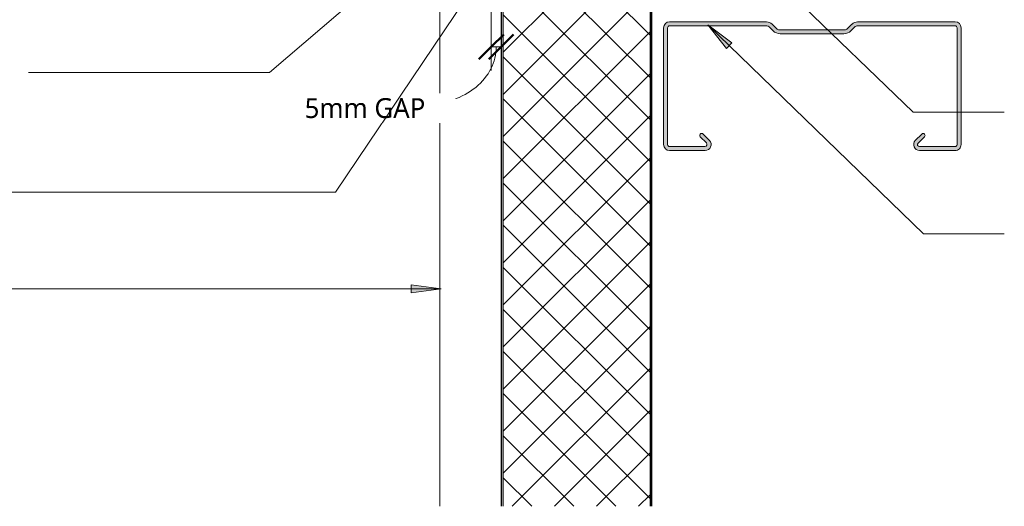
# Model space of a CAD drawing. Header units: millimetres. Extents: x -399 to 997, y 8 to 656.
# Tile 2 of 5: x -116 to 381, y 8 to 253. Entities that reach past the tile are written whole.
import ezdxf

# ---------------------------------------------------------------- set-up
doc = ezdxf.new("R2010")
doc.units = ezdxf.units.MM
for name, color, linetype, lineweight in [('A-ANNO-DIMS', 211, 'Continuous', 9), ('A-ANNO-DIMS-5', 211, 'Continuous', 9), ('A-DETL-GENF', 92, 'Continuous', 13), ('G-ANNO-TEXT', 231, 'Continuous', 9)]:
    doc.layers.add(name, color=color, linetype=linetype, lineweight=lineweight)
doc.styles.add('Yu Gothic_1', font='Yu Gothic.ttf', dxfattribs={"height": 10})
doc.dimstyles.new('Diagonal', dxfattribs={"dimscale": 304.8, "dimtxt": 11.609035, "dimasz": 0.04101, "dimexe": 0.03937, "dimexo": 0.024606, "dimgap": 0.024606, "dimtad": 1, "dimdec": 0, "dimzin": 0, "dimdsep": 46, "dimtxsty": 'Yu Gothic_1', "dimblk1": 'OBLIQUE', "dimblk2": 'OBLIQUE', "dimsah": 1, "dimcen": 0.09, "dimazin": 0, "dimtfac": 1, "dimtdec": 4, "dimtix": 1, "dimtmove": 1, "dimatfit": 3, "dimfxl": 1, "dimtvp": 1, "dimtfill": 1, "dimtolj": 1, "dimtzin": 0, "dimarcsym": 2})

# ---------------------------------------------------------------- blocks, each defined once
blk = doc.blocks.new('Thermospan Insulated Panel3 - 75mm-4144780-06  BARGE WITH PROFILED CLADDING1')
at = {"layer": 'A-DETL-GENF'}
for points in [[(232.75, -31.35), (232.75, -32), (632.88, -32), (632.88, -31), (515.59, -31), (515.59, -31.12), (508.26, -31.12), (508.26, -31), (232.75, -31)], [(232.75, -106), (232.75, -107), (632.88, -107), (632.88, -106), (371.33, -106)]]:
    blk.add_hatch(color=256, dxfattribs=at).paths.add_polyline_path(points)
h = blk.add_hatch(dxfattribs=at)
h.set_pattern_fill('FP_1', color=256, style=0, pattern_type=2)
h.set_pattern_definition([(315, (224.888, 95.947), (10.6066, 10.6066), []), (45, (224.888, 95.947), (-10.6066, 10.6066), [])])
h.paths.add_polyline_path([(232.75, -32), (232.75, -106), (632.88, -106), (632.88, -32), (371.33, -32)])
for p, q in [((232.75, 0), (563.32, 0)), ((563.32, 0), (579.39, 0)), ((579.39, 0), (632.88, 0)), ((632.88, 0), (632.88, -107)), ((632.88, -32), (232.75, -32))]:
    blk.add_line(p, q, dxfattribs=at)
at = {"layer": 'A-DETL-GENF', "lineweight": 25}
for p, q in [((508.26, -31), (232.75, -31)), ((632.88, -31), (515.59, -31)), ((632.88, -106), (232.75, -106)), ((232.75, -107), (632.88, -107))]:
    blk.add_line(p, q, dxfattribs=at)
blk = doc.blocks.new('Metalcraft MSS Purlin-150x65 - Metalcraft MSS Purlin-150x65-2638609-06  BARGE WITH PROFILED CLADDING1')
at = {"layer": 'A-DETL-GENF'}
blk.add_hatch(color=256, dxfattribs=at).paths.add_polyline_path([(61.85, 0), (62.62, 0.1), (63.35, 0.4), (63.97, 0.88), (64.45, 1.5), (64.75, 2.22), (64.85, 3), (64.85, 20.94), (64.75, 21.71), (64.45, 22.43), (63.98, 23.05), (63.37, 23.52), (62.66, 23.82), (61.89, 23.93), (61.12, 23.84), (60.4, 23.56), (59.78, 23.1), (56.4, 19.67), (56.3, 19.43), (56.27, 19.17), (56.3, 18.91), (56.4, 18.67), (56.56, 18.46), (56.77, 18.31), (57.01, 18.21), (57.27, 18.17), (57.53, 18.21), (57.77, 18.31), (57.97, 18.46), (61.26, 21.7), (61.52, 21.81), (61.79, 21.84), (62.06, 21.81), (62.32, 21.7), (62.54, 21.53), (62.71, 21.31), (62.81, 21.06), (62.85, 20.79), (62.81, 2.74), (62.71, 2.5), (62.56, 2.29), (62.35, 2.13), (62.11, 2.03), (61.85, 2), (2.74, 2.03), (2.5, 2.13), (2.29, 2.29), (2.13, 2.5), (2.03, 2.74), (2, 2.99), (2.06, 52.43), (2.22, 52.83), (2.49, 53.18), (4.53, 55.22), (5.32, 56.25), (5.82, 57.46), (5.99, 58.75), (5.99, 90.92), (5.82, 92.21), (5.32, 93.42), (4.53, 94.45), (2.69, 96.3), (2.31, 96.78), (2.08, 97.34), (2, 97.95), (2.04, 147.19), (2.15, 147.45), (2.32, 147.68), (2.55, 147.85), (2.81, 147.96), (3.09, 148), (62.11, 147.97), (62.35, 147.87), (62.56, 147.71), (62.71, 147.5), (62.81, 147.26), (62.85, 147.01), (62.82, 128.73), (62.72, 128.5), (62.57, 128.3), (62.37, 128.15), (62.14, 128.05), (61.89, 128.02), (61.64, 128.05), (61.41, 128.15), (61.21, 128.3), (57.77, 131.69), (57.53, 131.79), (57.27, 131.83), (57.01, 131.79), (56.77, 131.69), (56.56, 131.54), (56.4, 131.33), (56.3, 131.09), (56.27, 130.83), (56.3, 130.57), (56.4, 130.33), (56.56, 130.12), (59.78, 126.9), (60.4, 126.44), (61.12, 126.16), (61.89, 126.07), (62.66, 126.18), (63.37, 126.48), (63.98, 126.95), (64.45, 127.57), (64.75, 128.29), (64.85, 129.06), (64.85, 147), (64.75, 147.78), (64.45, 148.5), (63.97, 149.12), (63.35, 149.6), (62.62, 149.9), (61.85, 150), (3, 150), (2.22, 149.9), (1.5, 149.6), (0.88, 149.12), (0.4, 148.5), (0.1, 147.78), (0, 147), (0, 97.81), (0.14, 96.77), (0.53, 95.81), (1.17, 94.98), (3.41, 92.75), (3.72, 92.33), (3.92, 91.85), (3.99, 91.34), (3.99, 58.34), (3.92, 57.82), (3.72, 57.34), (3.32, 56.84), (1.17, 54.69), (0.53, 53.86), (0.14, 52.9), (0, 51.87), (0, 3), (0.1, 2.22), (0.4, 1.5), (0.88, 0.88), (1.5, 0.4), (2.22, 0.1), (3, 0), (50.77, 0)])
for p, q in [((61.85, 150), (3, 150)), ((0, 147), (0, 97.81)), ((2, 97.95), (2, 146.91)), ((3.09, 148), (61.85, 148)), ((62.85, 147.01), (62.85, 128.98)), ((64.85, 129.06), (64.85, 147)), ((56.56, 130.12), (59.78, 126.9)), ((61.21, 128.3), (57.97, 131.54)), ((1.17, 94.98), (3.41, 92.75)), ((4.53, 94.45), (2.69, 96.3)), ((3.99, 91.34), (3.99, 58.34)), ((5.99, 58.75), (5.99, 90.92)), ((3.41, 56.93), (1.17, 54.69)), ((2.49, 53.18), (4.53, 55.22)), ((0, 51.87), (0, 3)), ((2, 2.99), (2, 52)), ((59.78, 23.1), (56.56, 19.88)), ((57.97, 18.46), (61.04, 21.53)), ((62.85, 20.79), (62.85, 2.99)), ((64.85, 3), (64.85, 20.94)), ((61.85, 2), (2.99, 2)), ((3, 0), (61.85, 0))]:
    blk.add_line(p, q, dxfattribs=at)
for centre, radius, start, end in [((3, 147), 3, 90, 180), ((61.85, 147), 3, 360, 90), ((3.09, 146.91), 1.09, 90, 180), ((61.85, 147.01), 0.993, 0, 90), ((57.27, 130.83), 1, 45, 225), ((61.85, 129.06), 2.99, 226.0338, 0), ((61.89, 128.98), 0.959, 225, 0), ((3.99, 97.81), 3.99, 180, 225), ((4.34, 97.95), 2.34, 180, 225), ((1, 90.92), 4.99, 360, 45), ((2, 91.34), 1.99, 0, 45), ((3.99, 51.87), 3.99, 135, 180), ((2, 58.34), 1.99, 315, 360), ((1, 58.75), 4.99, 315, 360), ((3.67, 52), 1.67, 135, 180), ((57.27, 19.17), 1, 135, 315), ((61.85, 20.94), 2.99, 360, 133.9662), ((61.79, 20.79), 1.06, 0, 135), ((3, 3), 3, 180, 270), ((2.99, 2.99), 0.993, 180, 270), ((61.85, 3), 3, 270, 360), ((61.85, 2.99), 0.993, 270, 0)]:
    blk.add_arc(centre, radius, start, end, dxfattribs=at)
blk = doc.blocks.new('DIMBLOCK1-06  BARGE WITH PROFILED CLADDING1')
at = {"layer": 'A-ANNO-DIMS-5'}
for p, q in [((121.92, 239.42), (121.92, 257.39)), ((121.92, 239.42), (126.95, 239.42)), ((121.92, 239.42), (121.92, 227.42)), ((126.95, 239.42), (126.95, 240.76)), ((126.95, 239.42), (126.95, 227.42))]:
    blk.add_line(p, q, dxfattribs=at)
at = {"layer": 'A-ANNO-DIMS-5', "lineweight": 50}
for p, q in [((121.92, 239.42), (128.17, 245.67)), ((126.95, 239.42), (133.2, 245.67)), ((121.92, 239.42), (115.67, 233.17)), ((126.95, 239.42), (120.7, 233.17))]:
    blk.add_line(p, q, dxfattribs=at)
at = {"layer": 'A-ANNO-DIMS-5'}
blk.add_ellipse((89.07, 239.42), major_axis=(-35.36, 0), ratio=0.816648, start_param=1.570796, end_param=3.141593, dxfattribs=at)
at = {"layer": 'A-ANNO-DIMS-5', "color": 0, "insert": (27.78, 213.54), "char_height": 10, "width": 73.5467, "attachment_point": 1, "line_spacing_factor": 1.024327, "style": 'Yu Gothic_1', "bg_fill": 3, "box_fill_scale": 1.25, "bg_fill_color": 9, "bg_fill_true_color": 13158600, "bg_fill_transparency": 0}
blk.add_mtext('5mm GAP', dxfattribs=at)
blk = doc.blocks.new('_Oblique')
at = {"color": 0, "linetype": 'ByBlock', "lineweight": -2}
blk.add_line((-0.5, -0.5), (0.5, 0.5), dxfattribs=at)

msp = doc.modelspace()

# ---------------------------------------------------------------- hatches: boundary and pattern name
at = {"layer": 'G-ANNO-TEXT'}
for points in [[(231.06, 250.49), (240.47, 238.64), (243.21, 241.48)], [(96.58, 117.46), (81.58, 119.43), (81.58, 115.49)]]:
    msp.add_hatch(color=7, dxfattribs=at).paths.add_polyline_path(points)

# ---------------------------------------------------------------- linework, layer by layer
at = {"layer": 'G-ANNO-TEXT', "color": 7}
for p, q in [((206.16, 330.48), (334.62, 206.46)), ((231.06, 250.49), (240.47, 238.64)), ((243.21, 241.48), (231.06, 250.49)), ((231.06, 250.49), (339.94, 145.16)), ((240.47, 238.64), (243.21, 241.48)), ((-83.38, 226.48), (-111.48, 226.48)), ((10.02, 226.48), (-83.38, 226.48)), ((334.62, 206.46), (380.61, 206.46)), ((43.34, 166.09), (-160.27, 166.09)), ((339.94, 145.16), (380.61, 145.16)), ((96.58, 117.46), (81.58, 119.43)), ((81.58, 119.43), (81.58, 115.49)), ((96.58, 117.46), (-203.34, 117.46)), ((81.58, 115.49), (96.58, 117.46))]:
    msp.add_line(p, q, dxfattribs=at)

# ---------------------------------------------------------------- block references
at = {"layer": 'A-DETL-GENF'}
for name, p, rotation in [('Thermospan Insulated Panel3 - 75mm-4144780-06  BARGE WITH PROFILED CLADDING1', (95.95, -224.89), 89.99999999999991), ('Metalcraft MSS Purlin-150x65 - Metalcraft MSS Purlin-150x65-2638609-06  BARGE WITH PROFILED CLADDING1', (208.83, 252), 269.9999999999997)]:
    msp.add_blockref(name, p, dxfattribs=dict(at, rotation=rotation))

# ---------------------------------------------------------------- next in the draw order: dimensions: what is measured, and where the dimension line sits
at = {"layer": 'A-ANNO-DIMS'}
dim = msp.add_linear_dim(base=(126.95, 239.42), p1=(121.92, 264.89), p2=(126.95, 248.26), text='5mm GAP', dimstyle='Diagonal', override={"dimpost": '<>', "dimfxl": 17.374103}, dxfattribs=at)
dim.commit()
dim.dimension.update_dxf_attribs({"geometry": 'DIMBLOCK1-06  BARGE WITH PROFILED CLADDING1', "text_midpoint": (64.56, 206.88), "dimtype": 160})

# ---------------------------------------------------------------- next in the draw order: linework, layer by layer
at = {"layer": 'G-ANNO-TEXT', "color": 7}
for p, q in [((89.83, 294.65), (10.02, 226.48)), ((123.72, 285.59), (43.34, 166.09))]:
    msp.add_line(p, q, dxfattribs=at)

doc.saveas('drawing.dxf')
